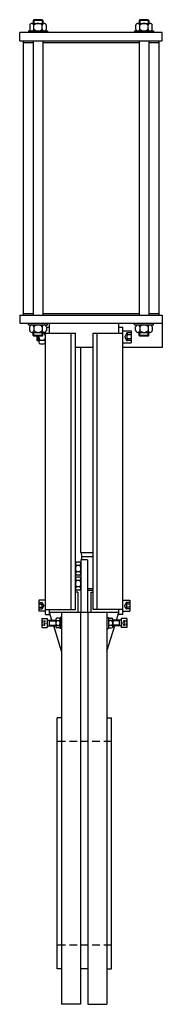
# Model space of a CAD drawing. Extents: x 18 to 228, y 11 to 1461.
import ezdxf

# ---------------------------------------------------------------- set-up
doc = ezdxf.new("R2010")
doc.units = 0
doc.header["$LTSCALE"] = 15
doc.header["$MEASUREMENT"] = 0
doc.linetypes.add('RAYITAS', pattern=[0.375, 0.25, -0.125])
doc.linetypes.add('TRAZOS', pattern=[0.75, 0.5, -0.25])
doc.layers.add('CYL_XDN300', color=7, linetype='CONTINUOUS')

msp = doc.modelspace()

# ---------------------------------------------------------------- linework, layer by layer
at = {"layer": 'CYL_XDN300'}
for p, q in [((32.4, 1452.5), (32.4, 1447)), ((35.5, 1455.3), (53.8, 1455.3)), ((35.5, 1455.3), (38.5, 1455.3)), ((37.7, 1459.8), (38.7, 1460.8)), ((51.7, 1459.8), (37.7, 1459.8)), ((37.7, 1459.8), (37.7, 1455.3)), ((38.5, 1447), (38.5, 1452.5)), ((50.7, 1460.8), (38.7, 1460.8)), ((38.7, 1460.8), (38.7, 1455.3)), ((50.7, 1460.8), (50.7, 1455.3)), ((50.7, 1460.8), (51.7, 1459.8)), ((50.8, 1447), (50.8, 1452.5)), ((51.7, 1459.8), (51.7, 1455.3)), ((56.9, 1447), (56.9, 1452.5)), ((188.4, 1452.5), (188.4, 1447)), ((191.5, 1455.3), (209.8, 1455.3)), ((191.5, 1455.3), (194.5, 1455.3)), ((193.7, 1459.8), (194.7, 1460.8)), ((207.7, 1459.8), (193.7, 1459.8)), ((193.7, 1459.8), (193.7, 1455.3)), ((194.5, 1447), (194.5, 1452.5)), ((206.7, 1460.8), (194.7, 1460.8)), ((194.7, 1460.8), (194.7, 1455.3)), ((206.7, 1460.8), (206.7, 1455.3)), ((206.7, 1460.8), (207.7, 1459.8)), ((206.8, 1447), (206.8, 1452.5)), ((207.7, 1459.8), (207.7, 1455.3)), ((212.9, 1447), (212.9, 1452.5)), ((227.7, 1441.8), (17.7, 1441.8)), ((17.7, 1429.8), (17.7, 1441.8)), ((30.7, 1444.3), (58.7, 1444.3)), ((30.7, 1444.3), (30.7, 1441.8)), ((58.7, 1444.3), (58.7, 1441.8)), ((186.7, 1444.3), (214.7, 1444.3)), ((186.7, 1444.3), (186.7, 1441.8)), ((214.7, 1444.3), (214.7, 1441.8)), ((227.7, 1429.8), (227.7, 1441.8)), ((17.7, 1429.8), (227.7, 1429.8)), ((22.7, 1429.8), (22.7, 1028.3)), ((22.7, 1427.3), (37.7, 1427.3)), ((37.7, 1429.8), (37.7, 1025.8)), ((51.7, 1429.8), (51.7, 1025.8)), ((51.7, 1427.3), (193.7, 1427.3)), ((193.7, 1429.8), (193.7, 1025.8)), ((207.7, 1429.8), (207.7, 1025.8)), ((207.7, 1427.3), (222.7, 1427.3)), ((222.7, 1429.8), (222.7, 1028.3)), ((17.7, 1025.8), (227.7, 1025.8)), ((17.7, 1025.8), (17.7, 1013.8)), ((22.7, 1028.3), (37.7, 1028.3)), ((22.7, 1028.3), (22.7, 1025.8)), ((51.7, 1028.3), (193.7, 1028.3)), ((207.7, 1028.3), (222.7, 1028.3)), ((222.7, 1028.3), (222.7, 1025.8)), ((227.7, 1025.8), (227.7, 977.8)), ((17.7, 1013.8), (227.7, 1013.8)), ((30.7, 1011.3), (30.7, 1013.8)), ((30.7, 1011.3), (58.7, 1011.3)), ((32.4, 1003), (32.4, 1008.5)), ((38.5, 1008.5), (38.5, 1003)), ((50.8, 1008.5), (50.8, 1003)), ((55.7, 584.8), (55.7, 1000.9)), ((56.9, 1008.5), (56.9, 1003)), ((56.9, 1007.8), (61.7, 1007.8)), ((58.7, 1011.3), (58.7, 1013.8)), ((61.7, 999.3), (61.7, 1013.8)), ((163.7, 999.3), (163.7, 1013.8)), ((163.7, 1007.8), (169.7, 1007.8)), ((169.7, 584.8), (169.7, 1007.8)), ((169.7, 1002.8), (181.7, 1002.8)), ((181.7, 1002.8), (181.7, 984.8)), ((186.7, 1011.3), (186.7, 1013.8)), ((186.7, 1011.3), (214.7, 1011.3)), ((188.4, 1003), (188.4, 1008.5)), ((194.5, 1008.5), (194.5, 1003)), ((206.8, 1008.5), (206.8, 1003)), ((212.9, 1008.5), (212.9, 1003)), ((214.7, 1011.3), (214.7, 1013.8)), ((35.5, 1000.3), (53.8, 1000.3)), ((35.5, 1000.3), (38.5, 1000.3)), ((37.7, 995.8), (37.7, 1000.3)), ((51.7, 995.8), (37.7, 995.8)), ((37.7, 995.8), (38.7, 994.8)), ((38.7, 994.8), (38.7, 1000.3)), ((50.7, 994.8), (38.7, 994.8)), ((42.7, 994.8), (42.7, 988.8)), ((42.7, 988.8), (43.7, 987.8)), ((45.7, 988.8), (42.7, 988.8)), ((43.7, 994.8), (43.7, 987.8)), ((45.7, 987.8), (43.7, 987.8)), ((45.7, 994.8), (45.7, 985.9)), ((53.2, 988.5), (48.2, 988.5)), ((50.7, 994.8), (50.7, 1000.3)), ((50.7, 994.8), (51.7, 995.8)), ((51.7, 995.8), (51.7, 1000.3)), ((53.2, 999.1), (51.7, 999.1)), ((55.7, 999.3), (99.7, 999.3)), ((93.7, 592.3), (93.7, 999.3)), ((99.7, 592.3), (99.7, 999.3)), ((125.7, 592.3), (125.7, 999.3)), ((125.7, 999.3), (169.7, 999.3)), ((131.7, 592.3), (131.7, 999.3)), ((191.5, 1000.3), (209.8, 1000.3)), ((191.5, 1000.3), (194.5, 1000.3)), ((193.7, 995.8), (193.7, 1000.3)), ((207.7, 995.8), (193.7, 995.8)), ((193.7, 995.8), (194.7, 994.8)), ((194.7, 994.8), (194.7, 1000.3)), ((206.7, 994.8), (194.7, 994.8)), ((206.7, 994.8), (206.7, 1000.3)), ((206.7, 994.8), (207.7, 995.8)), ((207.7, 995.8), (207.7, 1000.3)), ((48.2, 983.2), (53.2, 983.2)), ((125.7, 977.8), (99.7, 977.8)), ((107.7, 675.9), (107.7, 977.8)), ((169.7, 984.8), (181.7, 984.8)), ((227.7, 977.8), (169.7, 977.8)), ((107.7, 675.9), (109.2, 670.3)), ((107.7, 675.9), (125.7, 675.9)), ((109.2, 670.3), (125.7, 670.3)), ((109.2, 665.3), (109.2, 670.3)), ((105.7, 661.7), (101.7, 661.7)), ((105.7, 657), (101.7, 657)), ((107.7, 665.3), (107.7, 587.8)), ((117.7, 665.3), (107.7, 665.3)), ((117.7, 665.3), (117.7, 587.8)), ((105.7, 647.6), (101.7, 647.6)), ((105.7, 642.8), (101.7, 642.8)), ((105.7, 639.7), (101.7, 639.7)), ((105.7, 635), (101.7, 635)), ((105.7, 625.6), (101.7, 625.6)), ((103.2, 617.8), (99.7, 617.8)), ((105.7, 620.8), (101.7, 620.8)), ((103.2, 617.8), (103.2, 587.8)), ((125.7, 622.8), (117.7, 622.8)), ((125.7, 620.3), (117.7, 620.3)), ((122.2, 617.8), (122.2, 587.8)), ((122.2, 617.8), (125.7, 617.8)), ((45.7, 605.8), (45.7, 589.8)), ((55.7, 605.8), (45.7, 605.8)), ((169.7, 605.8), (179.7, 605.8)), ((179.7, 605.8), (179.7, 589.8)), ((55.7, 589.8), (45.7, 589.8)), ((55.7, 592.3), (99.7, 592.3)), ((55.7, 584.8), (61.7, 584.8)), ((61.7, 584.8), (61.7, 592.3)), ((65.2, 576.3), (61.7, 587.8)), ((163.7, 587.8), (61.7, 587.8)), ((77.2, 580.3), (77.2, 564.3)), ((79.2, 580.3), (77.2, 580.3)), ((79.2, 587.8), (79.2, 10.8)), ((107.2, 587.8), (107.2, 10.8)), ((118.2, 587.8), (118.2, 10.8)), ((169.7, 592.3), (125.7, 592.3)), ((146.2, 587.8), (146.2, 10.8)), ((146.2, 580.3), (148.2, 580.3)), ((148.2, 580.3), (148.2, 564.3)), ((160.1, 576.3), (163.7, 587.8)), ((163.7, 584.8), (163.7, 592.3)), ((169.7, 584.8), (163.7, 584.8)), ((169.7, 589.8), (179.7, 589.8)), ((50.2, 578.8), (50.2, 565.8)), ((50.2, 578.8), (58.2, 578.8)), ((50.2, 565.8), (58.2, 565.8)), ((58.2, 578.8), (58.2, 565.8)), ((58.2, 576.3), (70.7, 576.3)), ((58.2, 568.3), (70.7, 568.3)), ((61.2, 576.3), (61.2, 568.3)), ((61.2, 575.5), (70.7, 575.5)), ((61.2, 569), (70.7, 569)), ((79.2, 530.8), (67.7, 568.3)), ((70.7, 577.7), (70.7, 566.9)), ((75.5, 579.5), (72.3, 579.5)), ((72.3, 575.9), (75.5, 575.9)), ((72.3, 568.7), (75.5, 568.7)), ((77.2, 577.7), (77.2, 566.9)), ((146.2, 530.8), (157.7, 568.3)), ((148.2, 577.7), (148.2, 566.9)), ((149.8, 579.5), (153, 579.5)), ((153, 575.9), (149.8, 575.9)), ((153, 568.7), (149.8, 568.7)), ((154.7, 577.7), (154.7, 566.9)), ((167.2, 576.3), (154.7, 576.3)), ((164.2, 575.5), (154.7, 575.5)), ((164.2, 569), (154.7, 569)), ((167.2, 568.3), (154.7, 568.3)), ((164.2, 576.3), (164.2, 568.3)), ((167.2, 578.8), (167.2, 565.8)), ((175.2, 578.8), (167.2, 578.8)), ((175.2, 565.8), (167.2, 565.8)), ((175.2, 578.8), (175.2, 565.8)), ((75.5, 565.1), (72.3, 565.1)), ((79.2, 564.3), (77.2, 564.3)), ((146.2, 564.3), (148.2, 564.3)), ((149.8, 565.1), (153, 565.1)), ((72.7, 62.8), (72.7, 432.8)), ((79.2, 432.8), (72.7, 432.8)), ((146.2, 432.8), (152.7, 432.8)), ((152.7, 62.8), (152.7, 432.8)), ((79.2, 62.8), (72.7, 62.8)), ((118.2, 62.8), (107.2, 62.8)), ((146.2, 62.8), (152.7, 62.8)), ((107.2, 10.8), (79.2, 10.8)), ((118.2, 10.8), (146.2, 10.8))]:
    msp.add_line(p, q, dxfattribs=at)
at = {"layer": 'CYL_XDN300', "linetype": 'RAYITAS', "ltscale": 6}
for p, q in [((175.6, 999.4), (172.4, 993.8)), ((175.6, 988.2), (172.4, 993.8)), ((181.7, 999.5), (175.8, 999.5)), ((181.7, 988.1), (175.8, 988.1)), ((181.7, 996.6), (175.9, 996.6)), ((181.7, 990.9), (175.9, 990.9)), ((45.7, 602.4), (50.5, 602.4)), ((45.7, 600.1), (50.4, 600.1)), ((45.7, 595.5), (50.4, 595.5)), ((50.7, 602.2), (53.3, 597.8)), ((50.7, 593.3), (53.3, 597.8)), ((174.6, 602.2), (172, 597.8)), ((174.6, 593.3), (172, 597.8)), ((179.7, 602.4), (174.8, 602.4)), ((179.7, 600.1), (174.9, 600.1)), ((179.7, 595.5), (174.9, 595.5)), ((45.7, 593.2), (50.5, 593.2)), ((179.7, 593.2), (174.8, 593.2))]:
    msp.add_line(p, q, dxfattribs=at)
at = {"layer": 'CYL_XDN300', "linetype": 'RAYITAS', "ltscale": 0.5}
for p, q in [((50.2, 575.7), (54, 575.7)), ((50.2, 574), (53.9, 574)), ((50.2, 570.6), (53.9, 570.6)), ((50.2, 568.9), (54, 568.9)), ((54.2, 575.6), (56.1, 572.3)), ((54.2, 569), (56.1, 572.3)), ((171.1, 575.6), (169.2, 572.3)), ((171.1, 569), (169.2, 572.3)), ((175.2, 575.7), (171.3, 575.7)), ((175.2, 568.9), (171.3, 568.9)), ((175.2, 574), (171.4, 574)), ((175.2, 570.6), (171.4, 570.6))]:
    msp.add_line(p, q, dxfattribs=at)
at = {"layer": 'CYL_XDN300', "linetype": 'TRAZOS', "ltscale": 1.5}
for p, q in [((152.7, 397.8), (72.7, 397.8)), ((152.7, 97.8), (72.7, 97.8))]:
    msp.add_line(p, q, dxfattribs=at)
at = {"layer": 'CYL_XDN300'}
for centre, radius, start, end in [((35.5, 1452.2), 3.08, 6.1317, 173.8683), ((44.7, 1447.1), 8.19, 41.6243, 138.3757), ((53.8, 1452.2), 3.08, 6.1317, 173.8683), ((191.5, 1452.2), 3.08, 6.1317, 173.8683), ((200.7, 1447.1), 8.19, 41.6243, 138.3757), ((209.8, 1452.2), 3.08, 6.1317, 173.8683), ((35.5, 1447.4), 3.08, 186.1317, 353.8683), ((44.7, 1452.5), 8.19, 221.6243, 318.3757), ((53.8, 1447.4), 3.08, 186.1317, 353.8683), ((191.5, 1447.4), 3.08, 186.1317, 353.8683), ((200.7, 1452.5), 8.19, 221.6243, 318.3757), ((209.8, 1447.4), 3.08, 186.1317, 353.8683), ((35.5, 1008.2), 3.08, 6.1317, 173.8683), ((35.5, 1003.4), 3.08, 186.1317, 353.8683), ((44.7, 1003.1), 8.19, 41.6243, 138.3757), ((44.7, 1008.5), 8.19, 221.6243, 318.3757), ((53.8, 1008.2), 3.08, 6.1317, 173.8683), ((53.8, 1003.4), 3.08, 186.1317, 353.8683), ((53, 1001.7), 2.64, 273.0662, 339.2356), ((191.5, 1008.2), 3.08, 6.1317, 173.8683), ((191.5, 1003.4), 3.08, 186.1317, 353.8683), ((200.7, 1003.1), 8.19, 41.6243, 138.3757), ((200.7, 1008.5), 8.19, 221.6243, 318.3757), ((209.8, 1008.2), 3.08, 6.1317, 173.8683), ((209.8, 1003.4), 3.08, 186.1317, 353.8683), ((52.5, 993.8), 6.82, 171.5624, 230.7157), ((48.3, 985.9), 2.64, 93.0662, 266.9338), ((48.8, 993.8), 6.82, 309.2843, 50.7157), ((53, 985.9), 2.64, 273.0662, 86.9338), ((102.1, 659.4), 2.4, 99.5001, 260.4999), ((106.2, 652.3), 6.58, 134.116, 225.884), ((105.3, 659.4), 2.4, 279.5001, 80.4999), ((101.1, 652.3), 6.58, 314.116, 45.884), ((102.1, 645.2), 2.4, 99.5001, 260.4999), ((102.1, 637.4), 2.4, 99.5001, 260.4999), ((105.3, 645.2), 2.4, 279.5001, 80.4999), ((105.3, 637.4), 2.4, 279.5001, 80.4999), ((106.2, 630.3), 6.58, 134.116, 225.884), ((102.1, 623.2), 2.4, 99.5001, 260.4999), ((101.1, 630.3), 6.58, 314.116, 45.884), ((105.3, 623.2), 2.4, 279.5001, 80.4999), ((72.5, 577.7), 1.81, 95.7707, 264.2293), ((75.5, 572.3), 4.79, 131.3525, 228.6475), ((72.5, 566.9), 1.81, 95.7707, 264.2293), ((75.4, 577.7), 1.81, 275.7707, 84.2293), ((72.4, 572.3), 4.79, 311.3525, 48.6475), ((75.4, 566.9), 1.81, 275.7707, 84.2293), ((150, 577.7), 1.81, 95.7707, 264.2293), ((153, 572.3), 4.79, 131.3525, 228.6475), ((150, 566.9), 1.81, 95.7707, 264.2293), ((152.9, 577.7), 1.81, 275.7707, 84.2293), ((149.9, 572.3), 4.79, 311.3525, 48.6475), ((152.9, 566.9), 1.81, 275.7707, 84.2293)]:
    msp.add_arc(centre, radius, start, end, dxfattribs=at)
at = {"layer": 'CYL_XDN300', "linetype": 'RAYITAS', "ltscale": 6}
for centre, radius, start, end in [((175.8, 999.2), 0.25, 90, 150), ((175.8, 988.3), 0.25, 210, 270), ((179.9, 998.1), 4.21, 160.1499, 199.8501), ((192.1, 993.8), 16.5, 170, 190), ((179.9, 989.5), 4.21, 160.1499, 199.8501), ((47.9, 601.2), 2.74, 335.3405, 24.6595), ((40.1, 597.8), 10.6, 347.5258, 12.4742), ((47.9, 594.3), 2.74, 335.3405, 24.6595), ((50.5, 602.1), 0.25, 30, 90), ((174.8, 602.1), 0.25, 90, 150), ((177.4, 601.2), 2.74, 155.3405, 204.6595), ((185.3, 597.8), 10.6, 167.5258, 192.4742), ((177.4, 594.3), 2.74, 155.3405, 204.6595), ((50.5, 593.5), 0.25, 270, 330), ((174.8, 593.5), 0.25, 210, 270)]:
    msp.add_arc(centre, radius, start, end, dxfattribs=at)
at = {"layer": 'CYL_XDN300', "linetype": 'RAYITAS', "ltscale": 0.5}
for centre, radius, start, end in [((52.6, 574.9), 1.6, 327.4924, 32.5076), ((48.2, 572.3), 6.01, 343.4125, 16.5875), ((52.6, 569.7), 1.6, 327.4924, 32.5076), ((54, 575.5), 0.25, 30, 90), ((54, 569.1), 0.25, 270, 330), ((171.3, 575.5), 0.25, 90, 150), ((171.3, 569.1), 0.25, 210, 270), ((172.8, 574.9), 1.6, 147.4924, 212.5076), ((177.2, 572.3), 6.01, 163.4125, 196.5875), ((172.8, 569.7), 1.6, 147.4924, 212.5076)]:
    msp.add_arc(centre, radius, start, end, dxfattribs=at)

doc.saveas('drawing.dxf')
